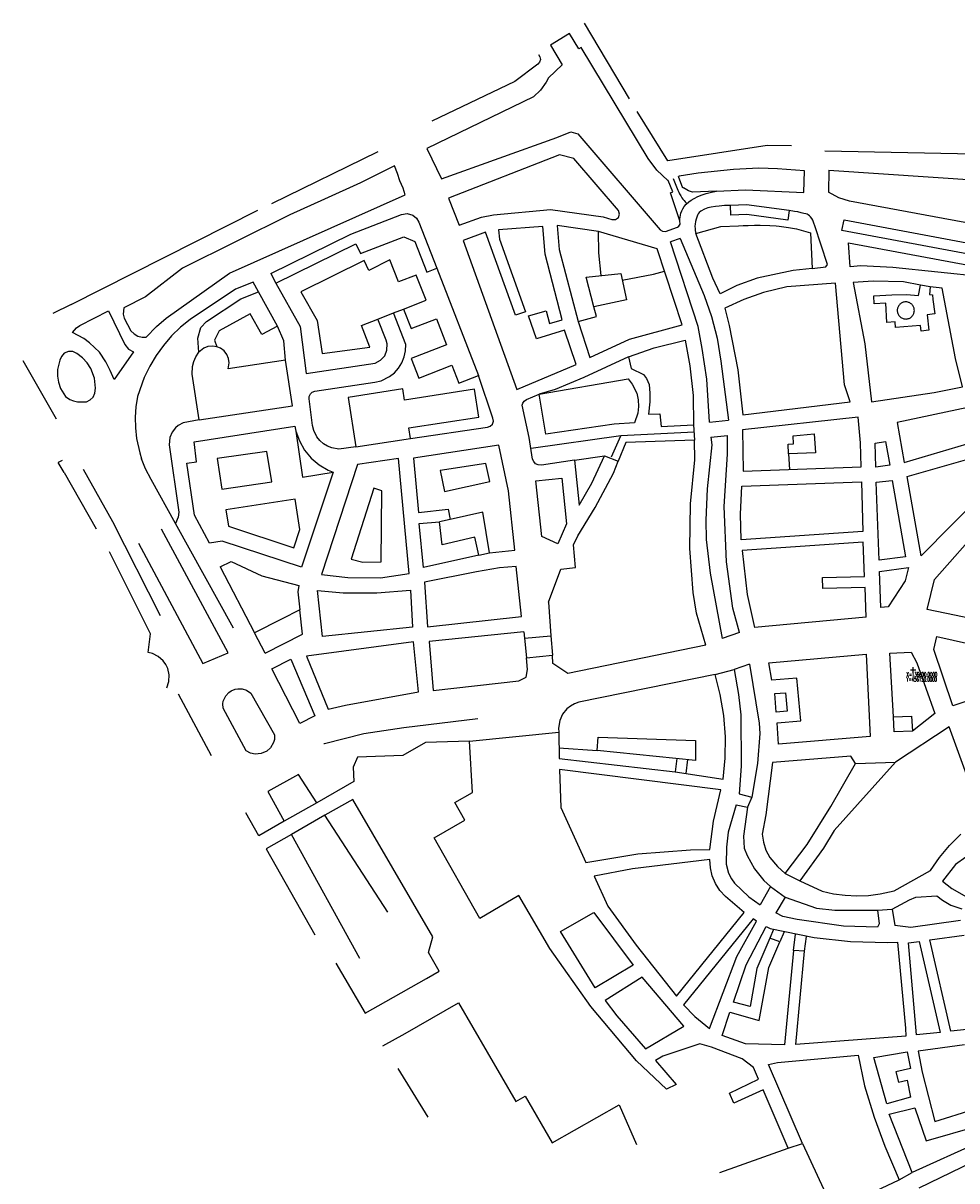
# Model space of a CAD drawing. Header units: millimetres. Extents: x 135944 to 142000, y 454200 to 456692.
# Tile 2 of 185: x 135944 to 136632, y 455773 to 456627. Entities that reach past the tile are written whole.
import ezdxf
from ezdxf.enums import TextEntityAlignment as Align

# ---------------------------------------------------------------- set-up
doc = ezdxf.new("R2010")
doc.units = ezdxf.units.MM
doc.layers.get('0').update_dxf_attribs({"color": 251})
doc.layers.add('TotaalGBKN2013X$0$Contouren', color=251, linetype='Continuous')
doc.styles.add('TotaalGBKN2013X$0$GBKN binnenstad 2009$0$TXT', font='txt.shx')

msp = doc.modelspace()

# ---------------------------------------------------------------- linework, layer by layer
for p, q in [((136598, 456150), (136600, 456150)), ((136600, 456150), (136600, 456152)), ((136600, 456150), (136602, 456150)), ((136600, 456148), (136600, 456150))]:
    msp.add_line(p, q)
at = {"layer": 'TotaalGBKN2013X$0$Contouren'}
for p, q in [((136390.93, 456571.12), (136357.71, 456626.87)), ((136323.37, 456596.62), (136306.26, 456583.82)), ((136324.61, 456598.1), (136323.37, 456596.62)), ((136323.69, 456603.87), (136324.71, 456601.96)), ((136325.18, 456600.08), (136324.61, 456598.1)), ((136324.71, 456601.96), (136325.18, 456600.08)), ((136306.26, 456583.82), (136245.18, 456554.6)), ((136419.17, 456525.45), (136396.53, 456561.63)), ((136492.38, 456536.63), (136419.17, 456525.45)), ((136510.4, 456536.48), (136492.38, 456536.63)), ((136205.33, 456531.87), (136126.91, 456493.67)), ((136339.18, 456529.87), (136257.36, 456497.73)), ((136349.89, 456527.17), (136339.18, 456529.87)), ((136534.96, 456532.82), (136644.94, 456530.41)), ((136382.74, 456488.67), (136349.89, 456527.17)), ((136486.29, 456520.03), (136467.47, 456518.88)), ((136500, 456519.45), (136486.29, 456520.03)), ((136423.15, 456512.4), (136426.53, 456503.82)), ((136427.52, 456514.1), (136426.88, 456513.85)), ((136430.29, 456505.2), (136426.88, 456513.85)), ((136441.5, 456516.27), (136427.52, 456514.1)), ((136467.47, 456518.88), (136441.5, 456516.27)), ((136519.85, 456517.95), (136500, 456519.45)), ((136519.44, 456502.05), (136519.85, 456517.95)), ((136537.85, 456518.44), (136537.6, 456502.19)), ((136537.85, 456518.44), (136657.05, 456510.43)), ((136426.53, 456503.82), (136427.2, 456502.33)), ((136430.64, 456505.33), (136430.29, 456505.2)), ((136434.24, 456503.19), (136430.64, 456505.33)), ((136437.26, 456502.24), (136434.24, 456503.19)), ((136455.12, 456502.97), (136437.26, 456502.24)), ((136451.28, 456502.33), (136455.12, 456502.97)), ((136455.12, 456502.97), (136476.35, 456503.84)), ((136476.35, 456503.84), (136519.44, 456502.05)), ((136257.36, 456497.73), (136265.26, 456477.96)), ((136427.2, 456502.33), (136427.84, 456500.95)), ((136427.84, 456500.95), (136428.64, 456499.47)), ((136428.64, 456499.47), (136429.5, 456498.12)), ((136429.5, 456498.12), (136430.14, 456497.18)), ((136430.14, 456497.18), (136431.06, 456496.01)), ((136431.06, 456496.01), (136431.89, 456495.05)), ((136431.89, 456495.05), (136433.05, 456493.81)), ((136432.64, 456493.44), (136434.51, 456495.15)), ((136434.51, 456495.15), (136436.23, 456496.4)), ((136436.23, 456496.4), (136438.43, 456497.65)), ((136438.43, 456497.65), (136441.14, 456498.95)), ((136441.14, 456498.95), (136444.42, 456500.3)), ((136444.42, 456500.3), (136447.43, 456501.35)), ((136447.43, 456501.35), (136451.28, 456502.33)), ((136545.08, 456498.17), (136537.6, 456502.19)), ((136552.94, 456495.6), (136545.08, 456498.17)), ((136663.67, 456475.12), (136552.94, 456495.6)), ((135979.14, 456419.3), (136116.84, 456488.98)), ((136185.51, 456471.28), (136222.68, 456485.74)), ((136222.68, 456485.74), (136226.96, 456486.4)), ((136226.96, 456486.4), (136231.11, 456485.19)), ((136281.62, 456483.82), (136290.5, 456485.52)), ((136290.5, 456485.52), (136332.52, 456489.43)), ((136332.52, 456489.43), (136371.51, 456484.11)), ((136382.66, 456483.57), (136383.53, 456486.04)), ((136383.53, 456486.04), (136382.74, 456488.67)), ((136428.37, 456485.37), (136428.73, 456486.77)), ((136428.73, 456486.77), (136429.36, 456488.39)), ((136429.36, 456488.39), (136430.19, 456490.05)), ((136430.19, 456490.05), (136431.08, 456491.56)), ((136431.08, 456491.56), (136432.64, 456493.44)), ((136441.51, 456486.36), (136440.99, 456485.37)), ((136442.23, 456487.3), (136441.51, 456486.36)), ((136443.43, 456488.34), (136442.23, 456487.3)), ((136446.03, 456489.69), (136443.43, 456488.34)), ((136448.63, 456490.62), (136446.03, 456489.69)), ((136451.02, 456491.25), (136448.63, 456490.62)), ((136454.14, 456491.77), (136451.02, 456491.25)), ((136456.95, 456491.98), (136454.14, 456491.77)), ((136460.9, 456492.29), (136456.95, 456491.98)), ((136465.22, 456492.42), (136460.9, 456492.29)), ((136477.22, 456492.83), (136465.22, 456492.42)), ((136465.54, 456485.17), (136465.22, 456492.42)), ((136477.47, 456485.68), (136465.54, 456485.17)), ((136508.52, 456488.64), (136477.22, 456492.83)), ((136507.62, 456481.47), (136477.47, 456485.68)), ((136508.52, 456488.64), (136507.62, 456481.47)), ((136512.44, 456488.07), (136508.52, 456488.64)), ((136514.89, 456487.61), (136512.44, 456488.07)), ((136517.3, 456487.09), (136514.89, 456487.61)), ((136519.36, 456486.62), (136517.3, 456487.09)), ((136520.92, 456486.2), (136519.36, 456486.62)), ((136521.8, 456485.89), (136520.92, 456486.2)), ((136522.58, 456485.42), (136521.8, 456485.89)), ((136523.52, 456484.75), (136522.58, 456485.42)), ((136231.11, 456485.19), (136233.82, 456483.01)), ((136233.82, 456483.01), (136235.62, 456480.04)), ((136235.62, 456480.04), (136248.79, 456446.22)), ((136265.26, 456477.96), (136281.62, 456483.82)), ((136327.01, 456476.94), (136294.39, 456474.45)), ((136328.6, 456456.47), (136327.01, 456476.94)), ((136368.02, 456473.25), (136337.53, 456477.62)), ((136337.53, 456477.62), (136338.91, 456459.93)), ((136371.51, 456484.11), (136377.92, 456482.03)), ((136377.92, 456482.03), (136380.53, 456482.05)), ((136380.53, 456482.05), (136382.66, 456483.57)), ((136428.01, 456482.61), (136428.11, 456483.81)), ((136428.05, 456481.1), (136428.01, 456482.61)), ((136428.11, 456483.81), (136428.37, 456485.37)), ((136439.27, 456478.71), (136439.11, 456477.15)), ((136439.11, 456477.15), (136439.17, 456475.27)), ((136439.58, 456480.63), (136439.27, 456478.71)), ((136439.97, 456482.35), (136439.58, 456480.63)), ((136439.69, 456471.82), (136458.2, 456477)), ((136440.44, 456483.91), (136439.97, 456482.35)), ((136440.99, 456485.37), (136440.44, 456483.91)), ((136458.2, 456477), (136471.32, 456477.47)), ((136471.32, 456477.47), (136474.57, 456477.59)), ((136474.57, 456477.59), (136478.38, 456477.72)), ((136478.38, 456477.72), (136483.05, 456477.89)), ((136483.05, 456477.89), (136487.14, 456477.78)), ((136487.14, 456477.78), (136494.27, 456477.65)), ((136494.27, 456477.65), (136499.02, 456477.34)), ((136499.02, 456477.34), (136501.08, 456477.2)), ((136501.08, 456477.2), (136508.07, 456476.06)), ((136524.35, 456483.96), (136523.52, 456484.75)), ((136525.24, 456482.87), (136524.35, 456483.96)), ((136526.02, 456481.47), (136525.24, 456482.87)), ((136526.87, 456479.28), (136526.02, 456481.47)), ((136527.51, 456477.45), (136526.87, 456479.28)), ((136536.9, 456448.9), (136527.51, 456477.45)), ((136547.5, 456474.04), (136549.03, 456481.9)), ((136549.03, 456481.9), (136719.92, 456449.93)), ((136126.44, 456442.19), (136185.51, 456471.28)), ((136192.59, 456456.89), (136224.52, 456469.32)), ((136224.52, 456469.32), (136232.52, 456465.96)), ((136284.62, 456472.66), (136268.12, 456466.71)), ((136306.69, 456411.42), (136284.62, 456472.66)), ((136294.39, 456474.45), (136294.93, 456467.66)), ((136368.28, 456457.47), (136368.02, 456473.25)), ((136411.34, 456460.43), (136368.02, 456473.25)), ((136439.17, 456475.27), (136439.32, 456474.03)), ((136439.32, 456474.03), (136439.69, 456471.82)), ((136452.38, 456438.76), (136439.69, 456471.82)), ((136508.07, 456476.06), (136514.05, 456475.09)), ((136514.05, 456475.09), (136524.28, 456472.31)), ((136524.28, 456472.31), (136525.6, 456445.95)), ((136661.62, 456452.7), (136547.5, 456474.04)), ((136130.22, 456435.14), (136189.05, 456464.1)), ((136189.05, 456464.1), (136192.59, 456456.89)), ((136232.52, 456465.96), (136241.33, 456443.32)), ((136268.12, 456466.71), (136307.81, 456356.77)), ((136294.93, 456467.66), (136314.24, 456414.09)), ((136338.91, 456459.93), (136353.13, 456406.9)), ((136429.79, 456404.38), (136411.34, 456460.43)), ((136428.18, 456468.09), (136421.2, 456465.64)), ((136441.47, 456403.21), (136421.2, 456465.64)), ((136428.18, 456468.09), (136445.79, 456426.11)), ((136553.59, 456447.19), (136552.44, 456464.98)), ((136552.44, 456464.98), (136660.2, 456444.83)), ((136195.12, 456451.76), (136148.57, 456428.85)), ((136198.65, 456444.59), (136195.12, 456451.76)), ((136214.24, 456452.26), (136198.65, 456444.59)), ((136220.56, 456436.04), (136214.24, 456452.26)), ((136341.19, 456408.2), (136328.6, 456456.47)), ((136369.87, 456440.8), (136368.28, 456457.47)), ((136241.33, 456443.32), (136248.79, 456446.22)), ((136248.79, 456446.22), (136279.61, 456367.01)), ((136408.57, 456441.75), (136416.73, 456444.04)), ((136511.51, 456444.47), (136485.06, 456438.71)), ((136525.6, 456445.95), (136511.51, 456444.47)), ((136525.6, 456445.95), (136535.63, 456447.15)), ((136535.63, 456447.15), (136536.9, 456448.9)), ((136561.31, 456447.8), (136553.59, 456447.19)), ((136584.99, 456446.75), (136561.31, 456447.8)), ((136655.33, 456439.32), (136584.99, 456446.75)), ((136113.43, 456435.84), (136100.46, 456430.69)), ((136117.24, 456428.75), (136113.43, 456435.84)), ((136126.44, 456442.19), (136130.22, 456435.14)), ((136130.22, 456435.14), (136147.95, 456403.22)), ((136233.6, 456441.12), (136220.56, 456436.04)), ((136240.86, 456422.48), (136233.6, 456441.12)), ((136358.83, 456439.66), (136384.4, 456442.3)), ((136364.64, 456417.57), (136358.83, 456439.66)), ((136384.4, 456442.3), (136388.56, 456422.72)), ((136385.43, 456437.43), (136408.57, 456441.75)), ((136457.62, 456427.2), (136452.38, 456438.76)), ((136485.06, 456438.71), (136470, 456433.49)), ((136542.77, 456435.25), (136506.95, 456432.42)), ((136549.46, 456360.08), (136542.77, 456435.25)), ((136570.53, 456436.51), (136555.7, 456435.72)), ((136555.7, 456435.72), (136564.29, 456390.38)), ((136592.86, 456435.99), (136570.53, 456436.51)), ((136605.43, 456433.57), (136592.86, 456435.99)), ((136100.46, 456430.69), (136067.02, 456408.39)), ((136104.18, 456423.57), (136117.24, 456428.75)), ((136131.23, 456403.47), (136117.24, 456428.75)), ((136148.57, 456428.85), (136160.56, 456407.51)), ((136445.79, 456426.11), (136451.31, 456410.59)), ((136470, 456433.49), (136457.62, 456427.2)), ((136489.65, 456428.16), (136475.09, 456423.05)), ((136506.95, 456432.42), (136489.65, 456428.16)), ((136570.96, 456425.9), (136584.29, 456426.58)), ((136571.21, 456419.92), (136570.96, 456425.9)), ((136584.29, 456426.58), (136594.98, 456426.67)), ((136594.98, 456426.67), (136603.84, 456426.13)), ((136603.84, 456426.13), (136605.43, 456433.57)), ((136612.44, 456432.49), (136605.43, 456433.57)), ((136612.44, 456432.49), (136611.93, 456426.79)), ((136611.93, 456426.79), (136614.29, 456426.47)), ((136621.45, 456431.45), (136612.44, 456432.49)), ((136614.29, 456426.47), (136614.43, 456423.05)), ((136631.16, 456379.46), (136621.45, 456431.45)), ((135979.14, 456419.3), (135965.72, 456412.88)), ((136078.91, 456406.83), (136104.18, 456423.57)), ((136224.33, 456416.05), (136240.86, 456422.48)), ((136388.56, 456422.72), (136364.64, 456417.57)), ((136366.47, 456410.45), (136364.64, 456417.57)), ((136475.09, 456423.05), (136461.02, 456416.68)), ((136579.76, 456420.26), (136571.21, 456419.92)), ((136580.68, 456406.06), (136579.76, 456420.26)), ((136588.69, 456417.27), (136588.51, 456416.74)), ((136588.92, 456417.79), (136588.69, 456417.27)), ((136589.19, 456418.28), (136588.92, 456417.79)), ((136589.5, 456418.75), (136589.19, 456418.28)), ((136589.86, 456419.19), (136589.5, 456418.75)), ((136590.25, 456419.59), (136589.86, 456419.19)), ((136590.68, 456419.96), (136590.25, 456419.59)), ((136591.14, 456420.29), (136590.68, 456419.96)), ((136591.62, 456420.57), (136591.14, 456420.29)), ((136592.13, 456420.82), (136591.62, 456420.57)), ((136592.66, 456421.01), (136592.13, 456420.82)), ((136593.21, 456421.16), (136592.66, 456421.01)), ((136593.76, 456421.25), (136593.21, 456421.16)), ((136594.32, 456421.3), (136593.76, 456421.25)), ((136594.89, 456421.3), (136594.32, 456421.3)), ((136595.45, 456421.24), (136594.89, 456421.3)), ((136596, 456421.14), (136595.45, 456421.24)), ((136596.55, 456420.99), (136596, 456421.14)), ((136597.07, 456420.79), (136596.55, 456420.99)), ((136597.58, 456420.54), (136597.07, 456420.79)), ((136598.06, 456420.25), (136597.58, 456420.54)), ((136598.52, 456419.92), (136598.06, 456420.25)), ((136598.94, 456419.55), (136598.52, 456419.92)), ((136599.33, 456419.14), (136598.94, 456419.55)), ((136599.68, 456418.7), (136599.33, 456419.14)), ((136599.99, 456418.22), (136599.68, 456418.7)), ((136600.26, 456417.73), (136599.99, 456418.22)), ((136600.48, 456417.21), (136600.26, 456417.73)), ((136600.65, 456416.67), (136600.48, 456417.21)), ((136614.43, 456423.05), (136615.88, 456412.6)), ((135985.59, 456403.9), (136006.76, 456414.83)), ((136006.76, 456414.83), (136018.67, 456389.86)), ((136111.11, 456412.39), (136088.4, 456400.05)), ((136119.79, 456397.28), (136111.11, 456412.39)), ((136193.27, 456403.96), (136205.39, 456408.68)), ((136205.39, 456408.68), (136216.86, 456413.14)), ((136211.43, 456393.16), (136205.39, 456408.68)), ((136216.86, 456413.14), (136224.33, 456416.05)), ((136225.88, 456389.98), (136216.86, 456413.14)), ((136224.33, 456416.05), (136229.95, 456401.6)), ((136229.95, 456401.6), (136248.58, 456408.85)), ((136248.58, 456408.85), (136256.01, 456389.75)), ((136314.24, 456414.09), (136306.69, 456411.42)), ((136316.35, 456411.16), (136329.38, 456414.66)), ((136322.28, 456394.17), (136316.35, 456411.16)), ((136329.38, 456414.66), (136331.82, 456405.39)), ((136353.13, 456406.9), (136366.47, 456410.45)), ((136451.31, 456410.59), (136455.46, 456394.65)), ((136461.02, 456416.68), (136464.38, 456403.8)), ((136588.3, 456415.63), (136588.27, 456415.07)), ((136588.27, 456415.07), (136588.29, 456414.51)), ((136588.29, 456414.51), (136588.36, 456413.95)), ((136588.38, 456416.19), (136588.3, 456415.63)), ((136588.36, 456413.95), (136588.47, 456413.4)), ((136588.51, 456416.74), (136588.38, 456416.19)), ((136588.47, 456413.4), (136588.64, 456412.86)), ((136588.64, 456412.86), (136588.86, 456412.34)), ((136588.86, 456412.34), (136589.12, 456411.84)), ((136589.12, 456411.84), (136589.42, 456411.36)), ((136589.42, 456411.36), (136589.77, 456410.92)), ((136589.77, 456410.92), (136590.15, 456410.5)), ((136590.15, 456410.5), (136590.57, 456410.13)), ((136590.57, 456410.13), (136591.02, 456409.79)), ((136591.02, 456409.79), (136591.5, 456409.49)), ((136591.5, 456409.49), (136592.01, 456409.24)), ((136592.01, 456409.24), (136592.53, 456409.04)), ((136592.53, 456409.04), (136593.07, 456408.88)), ((136593.07, 456408.88), (136593.63, 456408.77)), ((136593.63, 456408.77), (136594.19, 456408.71)), ((136594.19, 456408.71), (136594.75, 456408.7)), ((136594.75, 456408.7), (136595.31, 456408.74)), ((136595.31, 456408.74), (136595.87, 456408.83)), ((136595.87, 456408.83), (136596.41, 456408.97)), ((136596.41, 456408.97), (136596.95, 456409.16)), ((136596.95, 456409.16), (136597.46, 456409.4)), ((136597.46, 456409.4), (136597.95, 456409.68)), ((136597.95, 456409.68), (136598.41, 456410)), ((136598.41, 456410), (136598.84, 456410.36)), ((136598.84, 456410.36), (136599.24, 456410.76)), ((136599.24, 456410.76), (136599.6, 456411.2)), ((136599.6, 456411.2), (136599.92, 456411.66)), ((136599.92, 456411.66), (136600.19, 456412.15)), ((136600.19, 456412.15), (136600.43, 456412.67)), ((136600.43, 456412.67), (136600.61, 456413.2)), ((136600.61, 456413.2), (136600.75, 456413.75)), ((136600.77, 456416.12), (136600.65, 456416.67)), ((136600.75, 456413.75), (136600.84, 456414.3)), ((136600.85, 456415.56), (136600.77, 456416.12)), ((136600.84, 456414.3), (136600.87, 456414.86)), ((136600.87, 456415), (136600.85, 456415.56)), ((136600.87, 456414.86), (136600.87, 456415)), ((136615.88, 456412.6), (136610.26, 456411.77)), ((136610.26, 456411.77), (136611.64, 456400.58)), ((135980.31, 456398.76), (135983.14, 456402.07)), ((135983.14, 456402.07), (135985.59, 456403.9)), ((136059.88, 456402.61), (136053.27, 456396.22)), ((136067.02, 456408.39), (136059.88, 456402.61)), ((136072.69, 456394.61), (136074.87, 456402.44)), ((136074.87, 456402.44), (136078.91, 456406.83)), ((136088.4, 456400.05), (136085, 456393.21)), ((136131.23, 456403.47), (136119.79, 456397.28)), ((136135.98, 456392.56), (136131.23, 456403.47)), ((136147.95, 456403.22), (136152.44, 456368.5)), ((136160.56, 456407.51), (136164.3, 456383.26)), ((136199.47, 456388.03), (136193.27, 456403.96)), ((136342.97, 456400.38), (136322.28, 456394.17)), ((136331.82, 456405.39), (136341.19, 456408.2)), ((136351.5, 456375.11), (136342.97, 456400.38)), ((136353.13, 456406.9), (136361.61, 456380.2)), ((136390.76, 456393.77), (136429.79, 456404.38)), ((136444.41, 456386.9), (136441.47, 456403.21)), ((136464.38, 456403.8), (136470.82, 456371.15)), ((136586.71, 456406.51), (136580.68, 456406.06)), ((136587.05, 456402.37), (136586.71, 456406.51)), ((136605.52, 456404), (136587.05, 456402.37)), ((136605.97, 456399.73), (136605.52, 456404)), ((136611.64, 456400.58), (136605.97, 456399.73)), ((135988.65, 456394.2), (135980.31, 456398.76)), ((135992.74, 456391.24), (135988.65, 456394.2)), ((136053.27, 456396.22), (136047.23, 456389.28)), ((136073.38, 456384.17), (136072.69, 456394.61)), ((136085, 456393.21), (136086.58, 456388.24)), ((136137.16, 456378.36), (136135.98, 456392.56)), ((136212.18, 456390.31), (136211.43, 456393.16)), ((136361.61, 456380.2), (136390.76, 456393.77)), ((136408.95, 456387.32), (136431.85, 456393.09)), ((136431.85, 456393.09), (136435.45, 456374.08)), ((136455.46, 456394.65), (136458.31, 456377.53)), ((135974.16, 456383.41), (135972.01, 456380.94)), ((135977.16, 456384.74), (135974.16, 456383.41)), ((135980.43, 456384.68), (135977.16, 456384.74)), ((135983.43, 456383.19), (135980.43, 456384.68)), ((135987.47, 456380.16), (135983.43, 456383.19)), ((136000.05, 456384.32), (135992.74, 456391.24)), ((136004.75, 456377.12), (136000.05, 456384.32)), ((136025.23, 456384.44), (136010.81, 456364.19)), ((136018.67, 456389.86), (136021.52, 456386.55)), ((136021.52, 456386.55), (136025.23, 456384.44)), ((136047.23, 456389.28), (136041.83, 456381.83)), ((136071.11, 456380.87), (136073.38, 456384.17)), ((136076.97, 456387.16), (136073.38, 456384.17)), ((136080.04, 456388.36), (136076.97, 456387.16)), ((136083.32, 456388.73), (136080.04, 456388.36)), ((136086.58, 456388.24), (136083.32, 456388.73)), ((136089.26, 456387.12), (136086.58, 456388.24)), ((136091.9, 456385.15), (136089.26, 456387.12)), ((136093.94, 456382.56), (136091.9, 456385.15)), ((136164.3, 456383.26), (136199.47, 456388.03)), ((136210.37, 456381.61), (136212.04, 456385.8)), ((136212.04, 456385.8), (136212.18, 456390.31)), ((136224.79, 456380.78), (136225.74, 456385.32)), ((136225.74, 456385.32), (136225.88, 456389.98)), ((136256.01, 456389.75), (136229.92, 456379.59)), ((136390.01, 456380.85), (136408.95, 456387.32)), ((136447.78, 456364.38), (136444.41, 456386.9)), ((136564.29, 456390.38), (136569.28, 456347.56)), ((135968.38, 456334.92), (135943.81, 456377.83)), ((135970.82, 456378.26), (135969.19, 456371.38)), ((135972.01, 456380.94), (135970.82, 456378.26)), ((135990.93, 456376.47), (135987.47, 456380.16)), ((135993.69, 456372.23), (135990.93, 456376.47)), ((136008.06, 456370.79), (136004.75, 456377.12)), ((136041.83, 456381.83), (136037.1, 456373.95)), ((136068.58, 456373.65), (136069.53, 456377.37)), ((136069.53, 456377.37), (136071.11, 456380.87)), ((136095.24, 456379.53), (136093.94, 456382.56)), ((136137.16, 456378.36), (136095.01, 456371.94)), ((136095.01, 456371.94), (136095.71, 456376.27)), ((136095.71, 456376.27), (136095.24, 456379.53)), ((136142.4, 456344.75), (136137.16, 456378.36)), ((136152.44, 456368.5), (136203.38, 456376.1)), ((136203.38, 456376.1), (136207.36, 456378.24)), ((136207.36, 456378.24), (136210.37, 456381.61)), ((136220.63, 456372.52), (136223.08, 456376.47)), ((136223.08, 456376.47), (136224.79, 456380.78)), ((136229.92, 456379.59), (136235.54, 456365.15)), ((136235.54, 456365.15), (136259.77, 456374.58)), ((136259.77, 456374.58), (136264.94, 456361.3)), ((136307.81, 456356.77), (136351.5, 456375.11)), ((136390.01, 456380.85), (136357.27, 456365.61)), ((136390.01, 456380.85), (136392.13, 456372.08)), ((136458.31, 456377.53), (136463.73, 456334.02)), ((136636.3, 456358.62), (136631.16, 456379.46)), ((135969.19, 456371.38), (135969.12, 456366.66)), ((135969.12, 456366.66), (135969.87, 456362)), ((135996.36, 456365.15), (135993.69, 456372.23)), ((136010.81, 456364.19), (136008.06, 456370.79)), ((136037.1, 456373.95), (136033.07, 456365.68)), ((136068.4, 456367.91), (136068.58, 456373.65)), ((136073.64, 456334.32), (136068.4, 456367.91)), ((136207.65, 456363.17), (136213.91, 456366.19)), ((136213.91, 456366.19), (136217.55, 456369.06)), ((136217.55, 456369.06), (136220.63, 456372.52)), ((136264.94, 456361.3), (136279.61, 456367.01)), ((136290.12, 456335.64), (136279.61, 456367.01)), ((136392.13, 456372.08), (136401.13, 456367.83)), ((136401.13, 456367.83), (136403.5, 456364.86)), ((136435.45, 456374.08), (136437.74, 456352.38)), ((136470.82, 456371.15), (136474.38, 456338.05)), ((135969.87, 456362), (135971.42, 456357.55)), ((135971.42, 456357.55), (135975.13, 456351.53)), ((135997.1, 456357.62), (135996.36, 456365.15)), ((135996.75, 456353.95), (135997.1, 456357.62)), ((136033.07, 456365.68), (136028.11, 456351.65)), ((136158.85, 456355.39), (136203.13, 456362.11)), ((136203.13, 456362.11), (136207.65, 456363.17)), ((136324.21, 456353.19), (136389.78, 456364.64)), ((136357.27, 456365.61), (136336.12, 456356.72)), ((136389.78, 456364.64), (136392.88, 456360.71)), ((136392.88, 456360.71), (136396.14, 456353.97)), ((136403.5, 456364.86), (136405.25, 456360.49)), ((136405.25, 456360.49), (136405.85, 456354.03)), ((136449.76, 456332.56), (136447.78, 456364.38)), ((136553.55, 456347.64), (136549.46, 456360.08)), ((136615.47, 456354.51), (136636.3, 456358.62)), ((135975.13, 456351.53), (135978.23, 456349.46)), ((135978.23, 456349.46), (135980.99, 456348.32)), ((135990.44, 456347.74), (135993.24, 456349.02)), ((135993.24, 456349.02), (135995.43, 456351.18)), ((135995.43, 456351.18), (135996.75, 456353.95)), ((136028.11, 456351.65), (136026.94, 456343.95)), ((136154.65, 456349.8), (136154.73, 456351.54)), ((136157.18, 456330.23), (136154.65, 456349.8)), ((136154.73, 456351.54), (136155.64, 456353.5)), ((136155.64, 456353.5), (136156.93, 456354.67)), ((136156.93, 456354.67), (136158.85, 456355.39)), ((136223.86, 456357.1), (136183.42, 456350.83)), ((136183.42, 456350.83), (136188.99, 456314.38)), ((136225.09, 456348.9), (136223.86, 456357.1)), ((136276.53, 456356.91), (136225.09, 456348.9)), ((136279.85, 456336.34), (136276.53, 456356.91)), ((136313.19, 456348.15), (136314.82, 456349.25)), ((136314.82, 456349.25), (136324.21, 456353.19)), ((136336.12, 456356.72), (136324.21, 456353.19)), ((136329.19, 456323.69), (136324.21, 456353.19)), ((136396.14, 456353.97), (136397.28, 456349.11)), ((136397.28, 456349.11), (136397.57, 456344.12)), ((136405.85, 456354.03), (136405.87, 456347.54)), ((136437.74, 456352.38), (136438.12, 456330.56)), ((136569.28, 456347.56), (136615.47, 456354.51)), ((135980.99, 456348.32), (135983.91, 456347.68)), ((135983.91, 456347.68), (135990.44, 456347.74)), ((136026.94, 456343.95), (136026.45, 456336.19)), ((136073.64, 456334.32), (136142.4, 456344.75)), ((136311.77, 456345.04), (136312.2, 456346.72)), ((136316.99, 456321.35), (136311.77, 456345.04)), ((136312.2, 456346.72), (136313.19, 456348.15)), ((136397.57, 456344.12), (136396.98, 456339.16)), ((136405.87, 456347.54), (136404.97, 456338.55)), ((136474.38, 456338.05), (136553.55, 456347.64)), ((136640.36, 456343.49), (136588.11, 456332.39)), ((136026.45, 456336.19), (136026.63, 456328.41)), ((136061.83, 456332.03), (136058.19, 456330.14)), ((136073.64, 456334.32), (136061.83, 456332.03)), ((136228.16, 456328.42), (136279.85, 456336.34)), ((136289.74, 456331.23), (136290.53, 456333.3)), ((136290.53, 456333.3), (136290.12, 456335.64)), ((136394.52, 456332.09), (136379.6, 456331.09)), ((136396.98, 456339.16), (136394.52, 456332.09)), ((136404.97, 456338.55), (136413.34, 456338.65)), ((136413.34, 456338.65), (136414.1, 456329.5)), ((136449.76, 456332.56), (136463.73, 456334.02)), ((136559.56, 456336.33), (136474.19, 456327.02)), ((136561.27, 456317.28), (136559.56, 456336.33)), ((136588.11, 456332.39), (136593.42, 456302.94)), ((136026.63, 456328.41), (136027.49, 456320.67)), ((136053.59, 456325.14), (136052.01, 456321.36)), ((136056.09, 456328.39), (136053.59, 456325.14)), ((136058.19, 456330.14), (136056.09, 456328.39)), ((136069.82, 456318.19), (136144.18, 456329.73)), ((136144.18, 456329.73), (136144.86, 456325.96)), ((136144.86, 456325.96), (136147.53, 456318.75)), ((136144.86, 456325.96), (136149.75, 456292.13)), ((136158.06, 456326.41), (136157.18, 456330.23)), ((136160.36, 456321.72), (136158.06, 456326.41)), ((136229.35, 456320.53), (136228.16, 456328.42)), ((136229.35, 456320.53), (136286.22, 456328.89)), ((136286.22, 456328.89), (136288.24, 456329.67)), ((136288.24, 456329.67), (136289.74, 456331.23)), ((136379.6, 456331.09), (136329.19, 456323.69)), ((136438.43, 456325.2), (136384.41, 456322.45)), ((136414.1, 456329.5), (136438.12, 456330.56)), ((136438.12, 456330.56), (136438.76, 456319.44)), ((136474.19, 456327.02), (136474.58, 456296.48)), ((136511.44, 456322.49), (136526.89, 456324.14)), ((136526.89, 456324.14), (136528.08, 456310.12)), ((136027.49, 456320.67), (136029.89, 456310.09)), ((136052.01, 456321.36), (136051.52, 456315.93)), ((136051.52, 456315.93), (136058.56, 456266.22)), ((136071.59, 456303.49), (136069.82, 456318.19)), ((136147.53, 456318.75), (136151.3, 456312.09)), ((136162.54, 456318.99), (136160.36, 456321.72)), ((136165.15, 456316.69), (136162.54, 456318.99)), ((136168.13, 456314.88), (136165.15, 456316.69)), ((136171.38, 456313.61), (136168.13, 456314.88)), ((136188.99, 456314.38), (136229.35, 456320.53)), ((136294.41, 456315.65), (136231.65, 456306.15)), ((136301.6, 456282.04), (136294.41, 456315.65)), ((136319.42, 456305.44), (136316.99, 456321.35)), ((136384.41, 456322.45), (136318.35, 456313.26)), ((136377.52, 456306.97), (136384.41, 456322.45)), ((136388.09, 456317.61), (136382.47, 456303.77)), ((136438.76, 456319.44), (136388.09, 456317.61)), ((136439.01, 456304.93), (136438.76, 456319.44)), ((136451.59, 456316.01), (136448.04, 456283.56)), ((136450.79, 456321.6), (136463.19, 456322.9)), ((136450.79, 456321.6), (136451.59, 456316.01)), ((136463.16, 456309.04), (136463.19, 456322.9)), ((136507.76, 456316.43), (136511.87, 456316.66)), ((136508.18, 456309.22), (136507.76, 456316.43)), ((136511.87, 456316.66), (136511.44, 456322.49)), ((136561.54, 456299.58), (136561.27, 456317.28)), ((136572, 456317.26), (136579.61, 456318.37)), ((136572.41, 456299.37), (136572, 456317.26)), ((136579.61, 456318.37), (136582.73, 456300.8)), ((136593.42, 456302.94), (136646.33, 456318.49)), ((136029.89, 456310.09), (136031.15, 456305.56)), ((136123.55, 456311.09), (136086.85, 456305.77)), ((136127.16, 456288.58), (136123.55, 456311.09)), ((136151.3, 456312.09), (136156.17, 456306.17)), ((136156.17, 456306.17), (136161.99, 456301.2)), ((136176.53, 456312.8), (136171.38, 456313.61)), ((136188.99, 456314.38), (136176.53, 456312.8)), ((136231.65, 456306.15), (136235.31, 456265.93)), ((136350.2, 456304.54), (136372.38, 456307.79)), ((136363.19, 456287.76), (136372.38, 456307.79)), ((136372.38, 456307.79), (136382.47, 456303.77)), ((136460.56, 456270.42), (136463.16, 456309.04)), ((136528.08, 456310.12), (136508.18, 456309.22)), ((136508.18, 456309.22), (136508.85, 456297.7)), ((136595.54, 456292.64), (136648.97, 456307.76)), ((135972.66, 456304.33), (135969.68, 456302.96)), ((135974.03, 456295.48), (135969.68, 456302.96)), ((136009.83, 456259.23), (135988.24, 456297.65)), ((136034.05, 456298.33), (136031.15, 456305.56)), ((136038.11, 456290.27), (136034.05, 456298.33)), ((136064.57, 456302.31), (136071.59, 456303.49)), ((136070.04, 456263.98), (136064.57, 456302.31)), ((136086.85, 456305.77), (136090.28, 456283.12)), ((136161.99, 456301.2), (136168.59, 456297.31)), ((136190.35, 456301.32), (136163.7, 456220.31)), ((136220.49, 456305.79), (136190.35, 456301.32)), ((136228.42, 456221.04), (136220.49, 456305.79)), ((136285.04, 456302.09), (136251.32, 456296.99)), ((136287.89, 456288.8), (136285.04, 456302.09)), ((136320.22, 456303.52), (136319.42, 456305.44)), ((136321.64, 456301.99), (136320.22, 456303.52)), ((136323.49, 456301.04), (136321.64, 456301.99)), ((136325.92, 456300.8), (136323.49, 456301.04)), ((136350.2, 456304.54), (136325.92, 456300.8)), ((136350.2, 456304.54), (136353.69, 456271.32)), ((136378.94, 456295.08), (136382.47, 456303.77)), ((136435.77, 456272.33), (136439.01, 456304.93)), ((136474.58, 456296.48), (136561.54, 456299.58)), ((136582.73, 456300.8), (136572.41, 456299.37)), ((135974.03, 456295.48), (135997.66, 456254.06)), ((136056.1, 456257.85), (136038.11, 456290.27)), ((136172.42, 456295.69), (136149.06, 456225.71)), ((136149.75, 456292.13), (136172.42, 456295.69)), ((136168.59, 456297.31), (136172.42, 456295.69)), ((136251.32, 456296.99), (136254.47, 456281.39)), ((136321.78, 456289.29), (136340.92, 456291.37)), ((136326.11, 456248.25), (136321.78, 456289.29)), ((136340.92, 456291.37), (136344.46, 456257.65)), ((136365.59, 456269.62), (136378.94, 456295.08)), ((136572.82, 456288.33), (136584.43, 456289.62)), ((136584.43, 456289.62), (136594.45, 456233.26)), ((136605.98, 456234.12), (136595.54, 456292.64)), ((136090.28, 456283.12), (136127.16, 456288.58)), ((136202.33, 456284.07), (136185.53, 456231.59)), ((136208.3, 456281.91), (136202.33, 456284.07)), ((136207.73, 456229.58), (136208.3, 456281.91)), ((136254.47, 456281.39), (136287.89, 456288.8)), ((136306.33, 456238.14), (136301.6, 456282.04)), ((136353.69, 456271.32), (136363.19, 456287.76)), ((136448.04, 456283.56), (136447.02, 456260.3)), ((136472.58, 456264.87), (136473.76, 456285.32)), ((136473.76, 456285.32), (136561.8, 456288.66)), ((136561.8, 456288.66), (136562.84, 456251.95)), ((136574.9, 456230.96), (136572.82, 456288.33)), ((136655.29, 456284.13), (136605.98, 456234.12)), ((136144.31, 456275.8), (136093.17, 456267.89)), ((136147.8, 456253.52), (136144.31, 456275.8)), ((136435.39, 456239.57), (136435.77, 456272.33)), ((136058.56, 456266.22), (136058.14, 456262.46)), ((136081.2, 456243.49), (136070.04, 456263.98)), ((136093.17, 456267.89), (136095.21, 456255.96)), ((136235.31, 456265.93), (136257.08, 456268.48)), ((136257.08, 456268.48), (136258.61, 456260.93)), ((136282.61, 456266.22), (136258.61, 456260.93)), ((136287.59, 456236.32), (136282.61, 456266.22)), ((136352.65, 456248.75), (136365.59, 456269.62)), ((136462.39, 456229.61), (136460.56, 456270.42)), ((136473.21, 456245.94), (136472.58, 456264.87)), ((136615.7, 456216.49), (136663.45, 456270.93)), ((136044.96, 456189.83), (136009.83, 456259.23)), ((136058.14, 456262.46), (136056.1, 456257.85)), ((136098.94, 456180.68), (136056.1, 456257.85)), ((136095.21, 456255.96), (136143.26, 456239.92)), ((136235.9, 456257.99), (136250.81, 456259.24)), ((136239.01, 456225.57), (136235.9, 456257.99)), ((136258.61, 456260.93), (136250.81, 456259.24)), ((136252.86, 456242.28), (136250.81, 456259.24)), ((136344.46, 456257.65), (136337.92, 456242.99)), ((136447.02, 456260.3), (136447.34, 456246.16)), ((136094.89, 456162.64), (136045.75, 456253.84)), ((136143.26, 456239.92), (136147.8, 456253.52)), ((136276.83, 456247.83), (136252.86, 456242.28)), ((136279.88, 456234.57), (136276.83, 456247.83)), ((136337.92, 456242.99), (136326.11, 456248.25)), ((136349.54, 456242.24), (136352.65, 456248.75)), ((136562.84, 456251.95), (136473.21, 456245.94)), ((136028.74, 456243.38), (136076.31, 456154.63)), ((136090.63, 456244.87), (136081.2, 456243.49)), ((136149.06, 456225.71), (136090.63, 456244.87)), ((136287.59, 456236.32), (136306.33, 456238.14)), ((136351, 456225.56), (136349.54, 456242.24)), ((136437.86, 456206.9), (136435.39, 456239.57)), ((136447.34, 456246.16), (136450.43, 456221.25)), ((136563.2, 456244.03), (136473.81, 456237.94)), ((136473.81, 456237.94), (136477.57, 456205.58)), ((136564.13, 456218.81), (136563.2, 456244.03)), ((136037.61, 456176.45), (136007.36, 456236.92)), ((136089.08, 456225.82), (136097.22, 456229.96)), ((136097.22, 456229.96), (136119.71, 456219.35)), ((136185.53, 456231.59), (136194.18, 456229.33)), ((136194.18, 456229.33), (136207.73, 456229.58)), ((136279.88, 456234.57), (136239.01, 456225.57)), ((136279.88, 456234.57), (136287.59, 456236.32)), ((136467.01, 456195.55), (136462.39, 456229.61)), ((136594.45, 456233.26), (136574.9, 456230.96)), ((136089.08, 456225.82), (136114.4, 456177.18)), ((136207.18, 456217.73), (136228.42, 456221.04)), ((136277.99, 456222.29), (136239.83, 456214.53)), ((136294.96, 456225.24), (136277.99, 456222.29)), ((136307.31, 456226.08), (136294.96, 456225.24)), ((136311.23, 456189.3), (136307.31, 456226.08)), ((136331.05, 456200), (136340.14, 456224.33)), ((136340.14, 456224.33), (136351, 456225.56)), ((136450.43, 456221.25), (136459.23, 456172.97)), ((136575.2, 456222.59), (136596.58, 456225.49)), ((136576.26, 456195.94), (136575.2, 456222.59)), ((136596.58, 456225.49), (136594.03, 456215.58)), ((136119.71, 456219.35), (136146.96, 456212.23)), ((136146.96, 456212.23), (136146.23, 456207.51)), ((136163.7, 456220.31), (136183.19, 456218.11)), ((136183.19, 456218.11), (136207.18, 456217.73)), ((136239.83, 456214.53), (136241.91, 456181.78)), ((136533.13, 456218.13), (136564.13, 456218.81)), ((136533.32, 456209.88), (136533.13, 456218.13)), ((136594.03, 456215.58), (136581.62, 456196.48)), ((136610.2, 456194.55), (136615.7, 456216.49)), ((136146.23, 456207.51), (136147.7, 456194.25)), ((136160.84, 456208.38), (136179.82, 456206.84)), ((136164.56, 456174.68), (136160.84, 456208.38)), ((136179.82, 456206.84), (136204.64, 456206.75)), ((136204.64, 456206.75), (136229.38, 456208.81)), ((136229.38, 456208.81), (136230.85, 456181.55)), ((136440.27, 456191.68), (136437.86, 456206.9)), ((136477.57, 456205.58), (136483.07, 456181.25)), ((136564.72, 456210.71), (136533.32, 456209.88)), ((136565.3, 456188.74), (136564.72, 456210.71)), ((136331.05, 456200), (136332.89, 456175.16)), ((136472.01, 456177.45), (136467.01, 456195.55)), ((136581.62, 456196.48), (136576.26, 456195.94)), ((136134.25, 456187.31), (136114.4, 456177.18)), ((136147.7, 456194.25), (136134.25, 456187.31)), ((136149.68, 456176.28), (136147.7, 456194.25)), ((136241.91, 456181.78), (136311.23, 456189.3)), ((136447.1, 456168.17), (136440.27, 456191.68)), ((136565.3, 456188.74), (136483.07, 456181.25)), ((136650.58, 456186.05), (136610.2, 456194.55)), ((136230.85, 456181.55), (136164.56, 456174.68)), ((136312.99, 456178.12), (136243.06, 456170.86)), ((136312.99, 456178.12), (136313.48, 456173.23)), ((136035.99, 456162.87), (136037.61, 456176.45)), ((136122.15, 456162.27), (136114.4, 456177.18)), ((136122.15, 456162.27), (136149.68, 456176.28)), ((136231.61, 456170.54), (136152.82, 456160.04)), ((136235.31, 456133.7), (136231.61, 456170.54)), ((136243.06, 456170.86), (136246.2, 456134.7)), ((136313.48, 456173.23), (136332.89, 456175.16)), ((136313.48, 456173.23), (136314.91, 456158.82)), ((136332.89, 456175.16), (136333.97, 456160.71)), ((136472.01, 456177.45), (136459.23, 456172.97)), ((136615.16, 456165.09), (136617.33, 456174.45)), ((136617.33, 456174.45), (136651.26, 456167.06)), ((136039.14, 456162.06), (136035.99, 456162.87)), ((136043.47, 456159.84), (136039.14, 456162.06)), ((136076.31, 456154.63), (136094.89, 456162.64)), ((136447.1, 456168.17), (136345.37, 456147.24)), ((136493.6, 456155.17), (136565.45, 456161.63)), ((136565.45, 456161.63), (136568.38, 456100.93)), ((136582.78, 456162.18), (136598.51, 456162.96)), ((136585.42, 456115.43), (136582.78, 456162.18)), ((136598.51, 456162.96), (136602.77, 456155.22)), ((136629.27, 456123.55), (136615.16, 456165.09)), ((136047.08, 456156.58), (136043.47, 456159.84)), ((136048.97, 456153.93), (136047.08, 456156.58)), ((136050.36, 456150.99), (136048.97, 456153.93)), ((136127.23, 456150.67), (136141.1, 456157.73)), ((136141.1, 456157.73), (136158.78, 456116.16)), ((136152.82, 456160.04), (136168.72, 456120.88)), ((136314.91, 456158.82), (136333.97, 456160.71)), ((136315.75, 456150.35), (136314.91, 456158.82)), ((136334.41, 456154.66), (136333.97, 456160.71)), ((136345.37, 456147.24), (136334.41, 456154.66)), ((136479.31, 456154.09), (136468.06, 456150.28)), ((136479.31, 456154.09), (136486.47, 456110.73)), ((136495.9, 456142.37), (136493.6, 456155.17)), ((136602.77, 456155.22), (136615.92, 456117.82)), ((136051.45, 456146.25), (136050.36, 456150.99)), ((136051.27, 456141.38), (136051.45, 456146.25)), ((136147.72, 456110.43), (136127.23, 456150.67)), ((136309.26, 456141.9), (136314.75, 456144.57)), ((136314.75, 456144.57), (136315.75, 456150.35)), ((136454.04, 456146.46), (136353.44, 456126.04)), ((136454.04, 456146.46), (136468.06, 456150.28)), ((136457.8, 456131.78), (136454.04, 456146.46)), ((136468.06, 456150.28), (136471.34, 456131.85)), ((136049.84, 456136.73), (136051.27, 456141.38)), ((136097.09, 456134.45), (136100.05, 456135.69)), ((136100.05, 456135.69), (136102.16, 456136.07)), ((136102.16, 456136.07), (136105.37, 456135.94)), ((136105.37, 456135.94), (136108.43, 456134.99)), ((136246.2, 456134.7), (136309.26, 456141.9)), ((136514.28, 456143.79), (136495.9, 456142.37)), ((136517.13, 456112.31), (136514.28, 456143.79)), ((136058.19, 456132.22), (136082.41, 456086.74)), ((136091.02, 456124.85), (136091.38, 456126.96)), ((136091.38, 456126.96), (136093.17, 456130.84)), ((136093.17, 456130.84), (136095.33, 456133.22)), ((136095.33, 456133.22), (136097.09, 456134.45)), ((136108.43, 456134.99), (136111.76, 456132.73)), ((136111.76, 456132.73), (136129.18, 456102)), ((136181.44, 456123.91), (136235.31, 456133.7)), ((136460.39, 456116.28), (136457.8, 456131.78)), ((136471.34, 456131.85), (136472.85, 456116.76)), ((136497.95, 456132.5), (136505.93, 456133.11)), ((136499.11, 456118.76), (136497.95, 456132.5)), ((136505.93, 456133.11), (136507.08, 456119.46)), ((136653.86, 456131.77), (136629.27, 456123.55)), ((136091.17, 456121.64), (136091.02, 456124.85)), ((136108.34, 456090.29), (136091.17, 456121.64)), ((136168.72, 456120.88), (136181.44, 456123.91)), ((136344.59, 456121.17), (136341.41, 456117.19)), ((136347.24, 456123.3), (136344.59, 456121.17)), ((136350.22, 456124.95), (136347.24, 456123.3)), ((136353.44, 456126.04), (136350.22, 456124.95)), ((136507.08, 456119.46), (136499.11, 456118.76)), ((136158.78, 456116.16), (136147.72, 456110.43)), ((136279.07, 456113.88), (136224.45, 456107.31)), ((136339.37, 456112.53), (136338.6, 456106.9)), ((136341.41, 456117.19), (136339.37, 456112.53)), ((136461.61, 456100.61), (136460.39, 456116.28)), ((136472.85, 456116.76), (136473.09, 456078.89)), ((136486.47, 456110.73), (136487.01, 456103.06)), ((136499.8, 456110.79), (136517.13, 456112.31)), ((136500.73, 456095.05), (136499.8, 456110.79)), ((136585.42, 456115.43), (136598.88, 456115.92)), ((136586.01, 456104.24), (136585.42, 456115.43)), ((136598.88, 456115.92), (136599.4, 456104.82)), ((136615.92, 456117.82), (136599.4, 456104.82)), ((136129.18, 456102), (136129.01, 456098.57)), ((136194.93, 456102.69), (136165.93, 456095.51)), ((136224.45, 456107.32), (136194.93, 456102.69)), ((136272.93, 456097.38), (136338.66, 456103.92)), ((136338.6, 456106.9), (136338.66, 456103.92)), ((136338.66, 456103.92), (136339.01, 456084.48)), ((136487.01, 456103.06), (136485.26, 456080.88)), ((136599.4, 456104.82), (136586.01, 456104.24)), ((136626.49, 456107.9), (136587.07, 456081.84)), ((136641.38, 456067.35), (136626.49, 456107.9)), ((136128.4, 456096.35), (136126.08, 456092.41)), ((136129.01, 456098.57), (136128.4, 456096.35)), ((136165.93, 456095.51), (136165.39, 456095.35)), ((136240.44, 456096.34), (136223.79, 456086.84)), ((136272.93, 456097.38), (136240.44, 456096.34)), ((136274.98, 456059.43), (136272.93, 456097.38)), ((136367.11, 456090.47), (136367.76, 456100.29)), ((136367.76, 456100.29), (136439.48, 456097.79)), ((136439.48, 456097.79), (136439.48, 456083.24)), ((136461.47, 456084.89), (136461.61, 456100.61)), ((136568.38, 456100.93), (136500.73, 456095.05)), ((136111.47, 456088.61), (136108.34, 456090.29)), ((136114.82, 456087.85), (136111.47, 456088.61)), ((136119.37, 456088.21), (136114.82, 456087.85)), ((136123.53, 456090.11), (136119.37, 456088.21)), ((136126.08, 456092.41), (136123.53, 456090.11)), ((136190.38, 456085.57), (136187.14, 456078.29)), ((136223.79, 456086.84), (136190.38, 456085.57)), ((136338.87, 456092.51), (136367.11, 456090.47)), ((136339.01, 456084.48), (136424.43, 456074.73)), ((136439.48, 456083.24), (136367.11, 456090.47)), ((136425.8, 456084.61), (136424.43, 456074.73)), ((136459.95, 456069.25), (136461.47, 456084.89)), ((136554.06, 456086.32), (136496.3, 456081.59)), ((136557.53, 456080.98), (136554.06, 456086.32)), ((136187.14, 456078.29), (136187.52, 456067.59)), ((136339.24, 456076.43), (136340.32, 456048.38)), ((136458.14, 456061.44), (136339.24, 456076.43)), ((136433.73, 456083.81), (136432.41, 456073.58)), ((136473.09, 456078.89), (136471.7, 456058.47)), ((136485.26, 456080.88), (136480.95, 456056.17)), ((136496.3, 456081.59), (136491.42, 456042.95)), ((136539.34, 456049.17), (136557.53, 456080.98)), ((136587.07, 456081.84), (136541.86, 456031.48)), ((136557.53, 456080.98), (136587.07, 456081.84)), ((136146.78, 456072.78), (136124.21, 456060.22)), ((136160.27, 456052.02), (136146.78, 456072.78)), ((136187.52, 456067.59), (136160.27, 456052.02)), ((136424.43, 456074.73), (136459.95, 456069.25)), ((136124.21, 456060.22), (136136.28, 456038.3)), ((136262.18, 456052.08), (136274.98, 456059.43)), ((136452.87, 456038.28), (136458.14, 456061.44)), ((136160.27, 456052.02), (136136.28, 456038.3)), ((136186.9, 456054.41), (136166.32, 456042.7)), ((136245.74, 455953.08), (136186.9, 456054.41)), ((136269.56, 456039.04), (136262.18, 456052.08)), ((136469.47, 456050.43), (136463.57, 456030.29)), ((136469.47, 456050.43), (136477.91, 456048.69)), ((136471.7, 456058.47), (136480.95, 456056.17)), ((136480.95, 456056.17), (136477.91, 456048.69)), ((136117.62, 456027.64), (136108.07, 456044.55)), ((136166.32, 456042.7), (136141.6, 456028.64)), ((136212.71, 455971.28), (136166.32, 456042.7)), ((136340.32, 456048.38), (136358.67, 456007.96)), ((136477.91, 456048.69), (136475.02, 456027.24)), ((136491.42, 456042.95), (136488.78, 456028.88)), ((136521.89, 456021.12), (136539.34, 456049.17)), ((136136.28, 456038.3), (136117.62, 456027.64)), ((136246.81, 456026.12), (136269.56, 456039.04)), ((136450.15, 456017.57), (136452.87, 456038.28)), ((136141.6, 456028.64), (136123.04, 456018.08)), ((136191.96, 455937.16), (136141.6, 456028.64)), ((136280.45, 455966.72), (136246.81, 456026.12)), ((136463.57, 456030.29), (136462.4, 456019.32)), ((136475.02, 456027.24), (136475.44, 456018.38)), ((136488.78, 456028.88), (136489.61, 456022.83)), ((136541.86, 456031.48), (136533.91, 456018.52)), ((136626.86, 456020.5), (136635.03, 456028.7)), ((136123.04, 456018.08), (136158.84, 455954.67)), ((136397.08, 456014.33), (136435.9, 456017.32)), ((136435.9, 456017.32), (136450.15, 456017.57)), ((136462.4, 456019.32), (136462.23, 456006.74)), ((136475.44, 456018.38), (136477.5, 456013.16)), ((136489.61, 456022.83), (136491.49, 456017.02)), ((136491.49, 456017.02), (136494.34, 456011.62)), ((136505.68, 455999.78), (136521.89, 456021.12)), ((136533.91, 456018.52), (136516.41, 455994.42)), ((136619.43, 456011.62), (136626.86, 456020.5)), ((136358.67, 456007.96), (136397.08, 456014.33)), ((136450.2, 456010.21), (136393.05, 456003.21)), ((136450.47, 456004.07), (136450.2, 456010.21)), ((136477.5, 456013.16), (136482.95, 456003.35)), ((136494.34, 456011.62), (136499.95, 456004.95)), ((136612.8, 456002.12), (136619.43, 456011.62)), ((136638.88, 456011.73), (136631.27, 456006.53)), ((136393.05, 456003.21), (136364.78, 455997.85)), ((136451.8, 455998.12), (136450.47, 456004.07)), ((136462.23, 456006.74), (136463.93, 456000)), ((136463.93, 456000), (136466.02, 455995.85)), ((136482.95, 456003.35), (136490.01, 455994.65)), ((136499.95, 456004.95), (136505.68, 455999.78)), ((136505.68, 455999.78), (136516.41, 455994.42)), ((136585.97, 455987.13), (136612.8, 456002.12)), ((136631.27, 456006.53), (136621.55, 455994.05)), ((136364.78, 455997.85), (136374.81, 455975.62)), ((136454.14, 455992.49), (136451.8, 455998.12)), ((136457.42, 455987.35), (136454.14, 455992.49)), ((136466.02, 455995.85), (136468.35, 455992.62)), ((136468.35, 455992.62), (136478.95, 455982.71)), ((136490.01, 455994.65), (136494.74, 455990.23)), ((136516.41, 455994.42), (136532.93, 455986.76)), ((136621.55, 455994.05), (136628.39, 455988.79)), ((136309.15, 455983.64), (136280.45, 455966.72)), ((136332.16, 455944.47), (136309.15, 455983.64)), ((136461.54, 455982.86), (136457.42, 455987.35)), ((136475.45, 455971.07), (136461.54, 455982.86)), ((136478.95, 455982.71), (136487.2, 455976.66)), ((136494.74, 455990.23), (136487.2, 455976.66)), ((136494.74, 455990.23), (136505.58, 455982.38)), ((136505.58, 455982.38), (136498.85, 455970.85)), ((136505.58, 455982.38), (136528.68, 455974.22)), ((136532.93, 455986.76), (136541.32, 455984.87)), ((136541.32, 455984.87), (136549.84, 455983.71)), ((136549.84, 455983.71), (136558.43, 455983.31)), ((136558.43, 455983.31), (136567.03, 455983.65)), ((136567.03, 455983.65), (136575.55, 455984.75)), ((136575.55, 455984.75), (136585.97, 455987.13)), ((136597.21, 455980.47), (136602.08, 455982.22)), ((136602.08, 455982.22), (136617.37, 455983.39)), ((136617.37, 455983.39), (136621.67, 455980.07)), ((136628.39, 455988.79), (136653.54, 455974.35)), ((136374.81, 455975.62), (136395.81, 455947.01)), ((136528.68, 455974.22), (136542.26, 455972.69)), ((136573.77, 455972.68), (136584.41, 455973.54)), ((136584.41, 455973.54), (136597.21, 455980.47)), ((136584.41, 455973.54), (136586.39, 455961.35)), ((136621.67, 455980.07), (136627.89, 455976.52)), ((136627.89, 455976.52), (136635.85, 455973.81)), ((136339.94, 455956.93), (136364.5, 455971.09)), ((136364.5, 455971.09), (136393.47, 455932.12)), ((136425.56, 455909.22), (136475.45, 455971.07)), ((136481.96, 455966.39), (136430.71, 455902.87)), ((136484.48, 455964.55), (136481.96, 455966.39)), ((136503.79, 455968.17), (136498.85, 455970.85)), ((136514.36, 455965.87), (136503.79, 455968.17)), ((136548.65, 455960.98), (136514.36, 455965.87)), ((136542.26, 455972.69), (136573.77, 455972.68)), ((136573.77, 455972.68), (136574.86, 455962.62)), ((136634.8, 455965.11), (136598.22, 455959.93)), ((136365.59, 455915.42), (136339.94, 455956.93)), ((136470.06, 455938.53), (136484.48, 455964.55)), ((136476.75, 455932.56), (136491.55, 455960.81)), ((136491.55, 455960.81), (136494.61, 455959.2)), ((136497.04, 455958.62), (136494.31, 455952.21)), ((136494.61, 455959.2), (136526.9, 455952.53)), ((136504.94, 455956.74), (136501.81, 455949.51)), ((136573.67, 455960.14), (136548.65, 455960.98)), ((136574.86, 455962.62), (136573.67, 455960.14)), ((136598.22, 455959.93), (136586.39, 455961.35)), ((136242.54, 455941.58), (136245.74, 455953.08)), ((136494.31, 455952.21), (136484.72, 455929.7)), ((136493.53, 455930.39), (136501.81, 455949.51)), ((136501.81, 455949.51), (136494.31, 455952.21)), ((136511.71, 455942.94), (136513.24, 455954.96)), ((136520, 455942.44), (136521.4, 455953.43)), ((136526.9, 455952.53), (136553.86, 455949.55)), ((136553.86, 455949.55), (136580.98, 455948.93)), ((136580.98, 455948.93), (136588.33, 455949.17)), ((136588.33, 455949.17), (136594.24, 455885.8)), ((136596.48, 455948.75), (136604.47, 455949.58)), ((136602.48, 455880.76), (136596.48, 455948.75)), ((136604.47, 455949.58), (136619.81, 455882.59)), ((136612.36, 455950.95), (136637.57, 455954.33)), ((136627.83, 455883.44), (136612.36, 455950.95)), ((136250.6, 455927.69), (136242.54, 455941.58)), ((136362.26, 455901.65), (136332.16, 455944.47)), ((136395.81, 455947.01), (136425.56, 455909.22)), ((136511.71, 455942.94), (136505.24, 455873.45)), ((136520, 455942.44), (136511.71, 455942.94)), ((136513.6, 455873.68), (136520, 455942.44)), ((136174.28, 455933.72), (136196.07, 455896.7)), ((136393.47, 455932.12), (136365.59, 455915.42)), ((136449.75, 455885.42), (136470.06, 455938.53)), ((136467.42, 455905.01), (136476.75, 455932.56)), ((136211.21, 455905.31), (136241.25, 455922.37)), ((136241.25, 455922.37), (136250.6, 455927.69)), ((136400.16, 455923.35), (136372.89, 455906.26)), ((136430.87, 455887.28), (136400.16, 455923.35)), ((136484.72, 455929.7), (136479.84, 455901.68)), ((136486.46, 455891.35), (136493.53, 455930.39)), ((136196.07, 455896.7), (136211.21, 455905.31)), ((136372.89, 455906.26), (136381.59, 455894.84)), ((136479.84, 455901.68), (136467.42, 455905.01)), ((136225.35, 455881.9), (136255.01, 455898.79)), ((136255.01, 455898.79), (136264.8, 455904.37)), ((136264.8, 455904.37), (136306.99, 455831.7)), ((136395.98, 455861.62), (136362.26, 455901.65)), ((136430.71, 455902.87), (136439.06, 455894.22)), ((136459.11, 455880.45), (136464.88, 455897.5)), ((136464.88, 455897.5), (136486.46, 455891.35)), ((136381.59, 455894.84), (136402.58, 455870.39)), ((136439.06, 455894.22), (136449.75, 455885.42)), ((136672.91, 455888.19), (136627.83, 455883.44)), ((136209.07, 455872.63), (136225.35, 455881.9)), ((136402.58, 455870.39), (136430.87, 455887.28)), ((136476.46, 455874.12), (136459.11, 455880.45)), ((136594.51, 455879.92), (136513.6, 455873.68)), ((136594.24, 455885.8), (136594.51, 455879.92)), ((136619.81, 455882.59), (136602.48, 455880.76)), ((136442.62, 455874.23), (136415.42, 455865.11)), ((136451.36, 455871.69), (136442.62, 455874.23)), ((136473.81, 455863.17), (136451.36, 455871.69)), ((136505.24, 455873.45), (136476.46, 455874.12)), ((136637.83, 455873.47), (136603.74, 455868.73)), ((136415.42, 455865.11), (136409.93, 455861.96)), ((136482.27, 455856.79), (136473.81, 455863.17)), ((136500.03, 455860.39), (136559.55, 455865.93)), ((136559.55, 455865.93), (136564.2, 455843.2)), ((136571.07, 455864.23), (136595.68, 455868.31)), ((136580.51, 455830), (136571.07, 455864.23)), ((136595.68, 455868.31), (136597.92, 455856.11)), ((136603.74, 455868.73), (136606.59, 455853.19)), ((136242.43, 455820.07), (136220.36, 455856.07)), ((136418.04, 455840.67), (136395.98, 455861.62)), ((136409.93, 455861.96), (136425.38, 455844.23)), ((136485.95, 455848.25), (136482.27, 455856.79)), ((136493.32, 455858.95), (136500.03, 455860.39)), ((136518.44, 455800.8), (136493.32, 455858.95)), ((136597.92, 455856.11), (136587.12, 455853.61)), ((136464.53, 455837.72), (136485.95, 455848.25)), ((136587.12, 455853.61), (136589.09, 455845.86)), ((136589.09, 455845.86), (136595.49, 455847.33)), ((136595.49, 455847.33), (136598.09, 455834.78)), ((136606.59, 455853.19), (136616.09, 455816.93)), ((136425.38, 455844.23), (136418.04, 455840.67)), ((136467.68, 455830.47), (136464.53, 455837.72)), ((136489.35, 455840.37), (136467.68, 455830.47)), ((136507.95, 455797.23), (136489.35, 455840.37)), ((136564.2, 455843.2), (136571.12, 455820.11)), ((136306.99, 455831.7), (136313.93, 455835.64)), ((136313.93, 455835.64), (136333.92, 455801.21)), ((136333.92, 455801.21), (136383.28, 455829.23)), ((136383.28, 455829.23), (136396.1, 455799.95)), ((136598.09, 455834.78), (136580.51, 455830)), ((136571.12, 455820.11), (136579.11, 455798.83)), ((136582.42, 455822.2), (136601.13, 455827.01)), ((136599.18, 455779.36), (136582.42, 455822.2)), ((136601.13, 455827.01), (136609.48, 455802.65)), ((136616.09, 455816.93), (136644.13, 455825.65)), ((136609.48, 455802.65), (136647.16, 455813.52)), ((136689.08, 455809.27), (136604.19, 455767.64)), ((136457.53, 455779.23), (136507.95, 455797.23)), ((136507.95, 455797.23), (136518.44, 455800.8)), ((136518.44, 455800.8), (136541.43, 455751.36)), ((136579.11, 455798.83), (136589.65, 455773.93)), ((136648.07, 455801.46), (136599.18, 455779.36)), ((136589.65, 455773.93), (136599.18, 455779.36)), ((136541.43, 455751.36), (136589.65, 455773.93))]:
    msp.add_line(p, q, dxfattribs=at)
for points in [[(136413.45, 456474.5), (136415.26, 456473.47), (136417.42, 456473.32), (136426.23, 456476.51), (136427.26, 456477.23), (136428.09, 456478.55), (136428.05, 456481.1), (136421.1, 456501.83), (136422.78, 456502.45), (136419.43, 456510.94), (136419.21, 456510.86), (136411.01, 456518.41), (136404.68, 456527.04), (136355.18, 456608.96), (136353.51, 456607.98), (136346.55, 456619.23), (136332.59, 456610.6), (136341.28, 456596.25), (136331.11, 456586.44), (136329.43, 456583.29), (136325.28, 456577.49), (136320.19, 456572.49), (136241.4, 456534.5), (136252.14, 456512.12), (136337.23, 456542.65), (136347.57, 456546.67), (136352.8, 456545.23)], [(136034.56, 456395.31), (136042.24, 456403.12), (136049.3, 456409.23), (136095.87, 456442.42), (136225.58, 456500.16), (136223.87, 456505.26), (136221.41, 456510.65), (136219.7, 456515.92), (136217.61, 456521.56), (136192.61, 456509.21), (136166.01, 456497.08), (136140.53, 456485.4), (136061.37, 456446.26), (136034.07, 456424.96), (136018.16, 456416.86), (136017.55, 456412.17), (136018.17, 456409.39), (136023.24, 456400.01), (136025.57, 456397.73), (136028.42, 456396.13), (136031.57, 456395.31)]]:
    msp.add_lwpolyline(points, close=True, dxfattribs=at)

# ---------------------------------------------------------------- texts
at = {"style": 'TotaalGBKN2013X$0$GBKN binnenstad 2009$0$TXT', "width": 0.5}
for s, p in [('Y=456150.0000', (136595.06, 456144.7)), ('X=136600.0000', (136595.06, 456148.18))]:
    msp.add_text(s, height=3.375, dxfattribs=at).set_placement(p, align=Align.TOP_LEFT)

doc.saveas('drawing.dxf')
